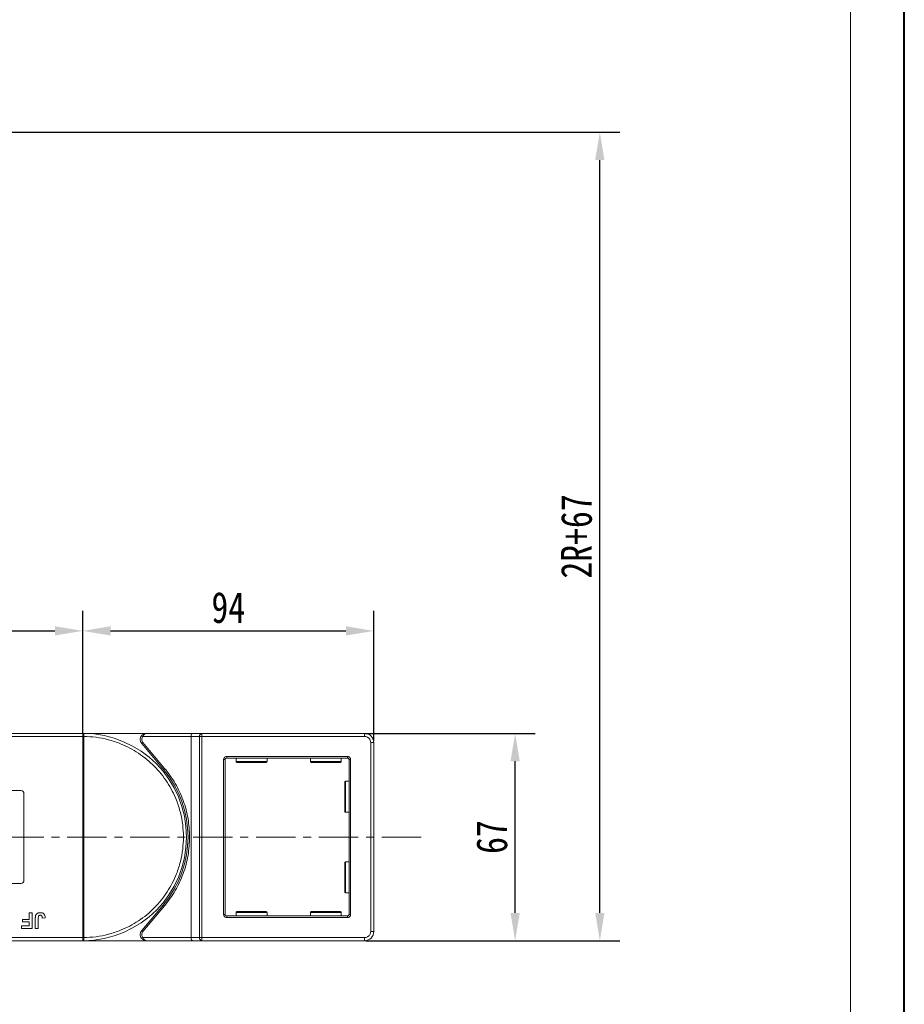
# Model space of a CAD drawing. Header units: millimetres. Extents: x 2205 to 3679, y 833 to 1866.
# Tile 75 of 86: x 3380 to 3665, y 1230 to 1548. Entities that reach past the tile are written whole.
import ezdxf

# ---------------------------------------------------------------- set-up
doc = ezdxf.new("R2010")
doc.units = ezdxf.units.MM
doc.linetypes.add('CENTERX2', pattern=[20.32, 12.7, -2.54, 2.54, -2.54])
doc.styles.get("Standard").update_dxf_attribs({"font": '仿宋_GB2312.ttf', "width": 0.8})
doc.dimstyles.new('副本 ISO-45.1', dxfattribs={"dimtxt": 10, "dimasz": 9, "dimexe": 6.5, "dimexo": 0.625, "dimgap": 2.5, "dimtad": 1, "dimdsep": 46, "dimtxsty": 'Standard', "dimcen": 2.5, "dimadec": 0, "dimazin": 0, "dimtfac": 1, "dimtmove": 0, "dimatfit": 3, "dimfxl": 0, "dimarcsym": 0})

# ---------------------------------------------------------------- blocks, each defined once
blk = doc.blocks.new('*D2657')
at = {"color": 0, "lineweight": -2}
for p, q in [((3491.35, 1317.37), (3546.23, 1317.37)), ((3539.73, 1259.37), (3539.73, 1308.37)), ((3491.35, 1250.37), (3546.23, 1250.37))]:
    blk.add_line(p, q, dxfattribs=at)
at = {"color": 0, "lineweight": 9}
for points in [[(3538.23, 1308.37), (3541.23, 1308.37), (3539.73, 1317.37)], [(3538.23, 1259.37), (3541.23, 1259.37), (3539.73, 1250.37)]]:
    blk.add_solid(points, dxfattribs=at)
at = {"layer": 'Defpoints', "color": 0, "lineweight": 9}
for p in [(3490.72, 1317.37), (3539.73, 1317.37), (3490.72, 1250.37)]:
    blk.add_point(p, dxfattribs=at)
at = {"color": 0, "lineweight": 9, "insert": (3532.23, 1283.87), "char_height": 10, "attachment_point": 5, "rotation": 90}
blk.add_mtext('67', dxfattribs=at)
blk = doc.blocks.new('*D2658')
at = {"color": 0, "lineweight": -2}
for p, q in [((3069.59, 1511.57), (3573.58, 1511.57)), ((3567.08, 1259.37), (3567.08, 1502.57)), ((3491.35, 1250.37), (3573.58, 1250.37))]:
    blk.add_line(p, q, dxfattribs=at)
at = {"color": 0, "lineweight": 9}
for points in [[(3565.58, 1502.57), (3568.58, 1502.57), (3567.08, 1511.57)], [(3565.58, 1259.37), (3568.58, 1259.37), (3567.08, 1250.37)]]:
    blk.add_solid(points, dxfattribs=at)
at = {"layer": 'Defpoints', "color": 0, "lineweight": 9}
for p in [(3068.97, 1511.57), (3567.08, 1511.57), (3490.72, 1250.37)]:
    blk.add_point(p, dxfattribs=at)
at = {"color": 0, "lineweight": 9, "insert": (3559.58, 1380.97), "char_height": 10, "attachment_point": 5, "rotation": 90}
blk.add_mtext('2R+67', dxfattribs=at)
blk = doc.blocks.new('*D2628')
at = {"color": 0, "lineweight": -2}
for p, q in [((3400.09, 1317.5), (3400.09, 1356.97)), ((3494.09, 1315), (3494.09, 1356.97)), ((3409.09, 1350.47), (3485.09, 1350.47))]:
    blk.add_line(p, q, dxfattribs=at)
at = {"color": 0, "lineweight": 9}
for points in [[(3409.09, 1351.97), (3409.09, 1348.97), (3400.09, 1350.47)], [(3485.09, 1351.97), (3485.09, 1348.97), (3494.09, 1350.47)]]:
    blk.add_solid(points, dxfattribs=at)
at = {"layer": 'Defpoints', "color": 0, "lineweight": 9}
for p in [(3494.09, 1350.47), (3400.09, 1316.87), (3494.09, 1314.37)]:
    blk.add_point(p, dxfattribs=at)
at = {"color": 0, "lineweight": 9, "insert": (3447.09, 1357.97), "char_height": 10, "attachment_point": 5}
blk.add_mtext('94', dxfattribs=at)
blk = doc.blocks.new('*D2629')
at = {"color": 0, "lineweight": -2}
for p, q in [((3333.09, 1317.14), (3333.09, 1356.97)), ((3400.09, 1317.5), (3400.09, 1356.97)), ((3342.09, 1350.47), (3391.09, 1350.47))]:
    blk.add_line(p, q, dxfattribs=at)
at = {"color": 0, "lineweight": 9}
for points in [[(3342.09, 1351.97), (3342.09, 1348.97), (3333.09, 1350.47)], [(3391.09, 1351.97), (3391.09, 1348.97), (3400.09, 1350.47)]]:
    blk.add_solid(points, dxfattribs=at)
at = {"layer": 'Defpoints', "color": 0, "lineweight": 9}
for p in [(3400.09, 1350.47), (3333.09, 1316.52), (3400.09, 1316.87)]:
    blk.add_point(p, dxfattribs=at)
at = {"color": 0, "lineweight": 9, "insert": (3366.59, 1357.97), "char_height": 10, "attachment_point": 5}
blk.add_mtext('67', dxfattribs=at)

msp = doc.modelspace()

# ---------------------------------------------------------------- linework, layer by layer
at = {"color": 7, "lineweight": 40}
msp.add_line((3665.419, 833.021), (3665.419, 1866.035), dxfattribs=at)
at = {"color": 7, "lineweight": 13}
msp.add_line((3648.028, 850.411), (3648.028, 1848.644), dxfattribs=at)
at = {"color": 7, "linetype": 'Continuous', "lineweight": 15}
for p, q in [((3400.09, 1317.372), (3352.502, 1317.372)), ((3420.653, 1317.372), (3400.09, 1317.372)), ((3400.09, 1317.372), (3400.324, 1317.371)), ((3435.55, 1317.372), (3420.653, 1317.372)), ((3438.55, 1317.372), (3435.55, 1317.372)), ((3438.55, 1317.372), (3438.55, 1316.372)), ((3491.09, 1317.372), (3438.55, 1317.372)), ((3491.09, 1316.372), (3491.09, 1317.372)), ((3351.384, 1316.372), (3400.09, 1316.372)), ((3400.09, 1251.374), (3400.09, 1316.37)), ((3400.09, 1316.37), (3400.44, 1316.37)), ((3400.44, 1316.373), (3400.44, 1316.37)), ((3400.44, 1316.37), (3400.44, 1251.374)), ((3419.504, 1314.408), (3419.121, 1314.087)), ((3419.121, 1314.087), (3426.136, 1305.727)), ((3419.535, 1316.372), (3419.162, 1316.706)), ((3426.519, 1306.048), (3419.504, 1314.408)), ((3419.535, 1316.372), (3435.09, 1316.372)), ((3435.09, 1316.372), (3437.791, 1316.372)), ((3435.09, 1316.372), (3435.09, 1251.372)), ((3437.791, 1251.372), (3437.791, 1316.372)), ((3437.791, 1316.372), (3438.55, 1316.372)), ((3438.55, 1316.372), (3438.55, 1251.372)), ((3438.55, 1316.372), (3491.09, 1316.372)), ((3493.09, 1314.372), (3493.09, 1253.372)), ((3494.09, 1314.372), (3493.09, 1314.372)), ((3494.09, 1253.372), (3494.09, 1314.372)), ((3445.59, 1258.872), (3445.59, 1308.872)), ((3445.59, 1308.872), (3446.09, 1308.872)), ((3446.09, 1258.872), (3446.09, 1308.872)), ((3446.59, 1309.872), (3485.59, 1309.872)), ((3446.59, 1309.872), (3446.59, 1309.372)), ((3485.59, 1309.372), (3446.59, 1309.372)), ((3449.59, 1309.372), (3449.59, 1308.272)), ((3449.59, 1308.272), (3459.59, 1308.272)), ((3459.59, 1308.272), (3459.59, 1309.372)), ((3473.59, 1309.372), (3473.59, 1308.272)), ((3473.59, 1308.272), (3483.59, 1308.272)), ((3483.59, 1308.272), (3483.59, 1309.372)), ((3485.59, 1309.872), (3485.59, 1309.372)), ((3486.09, 1258.872), (3486.09, 1308.872)), ((3486.09, 1308.872), (3486.59, 1308.872)), ((3486.59, 1308.872), (3486.59, 1258.872)), ((3426.136, 1305.727), (3426.519, 1306.048)), ((3486.09, 1301.872), (3484.99, 1301.872)), ((3484.99, 1301.872), (3484.99, 1291.872)), ((3372.09, 1298.872), (3380.09, 1298.872)), ((3381.09, 1297.872), (3381.09, 1269.872)), ((3484.99, 1291.872), (3486.09, 1291.872)), ((3486.09, 1275.872), (3484.99, 1275.872)), ((3484.99, 1275.872), (3484.99, 1265.872)), ((3380.09, 1268.872), (3372.09, 1268.872)), ((3484.99, 1265.872), (3486.09, 1265.872)), ((3426.136, 1262.017), (3419.121, 1253.658)), ((3419.504, 1253.336), (3426.519, 1261.696)), ((3426.136, 1262.017), (3426.519, 1261.696)), ((3380.654, 1257.257), (3382.769, 1257.257)), ((3380.654, 1256.424), (3380.654, 1257.257)), ((3382.769, 1259.372), (3383.731, 1259.372)), ((3382.769, 1257.257), (3382.769, 1259.372)), ((3383.731, 1259.372), (3383.731, 1254.372)), ((3384.757, 1254.372), (3384.757, 1257.524)), ((3385.718, 1257.608), (3385.718, 1254.372)), ((3387, 1257.706), (3387.962, 1257.77)), ((3445.59, 1258.872), (3446.09, 1258.872)), ((3446.59, 1257.872), (3446.59, 1258.372)), ((3446.59, 1258.372), (3485.59, 1258.372)), ((3485.59, 1257.872), (3446.59, 1257.872)), ((3449.59, 1259.472), (3449.59, 1258.372)), ((3459.59, 1259.472), (3449.59, 1259.472)), ((3459.59, 1258.372), (3459.59, 1259.472)), ((3473.59, 1259.472), (3473.59, 1258.372)), ((3483.59, 1259.472), (3473.59, 1259.472)), ((3483.59, 1258.372), (3483.59, 1259.472)), ((3485.59, 1257.872), (3485.59, 1258.372)), ((3486.59, 1258.872), (3486.09, 1258.872)), ((3380.334, 1254.372), (3380.334, 1255.206)), ((3380.334, 1255.206), (3382.769, 1255.206)), ((3383.731, 1254.372), (3380.334, 1254.372)), ((3382.769, 1256.424), (3380.654, 1256.424)), ((3382.769, 1255.206), (3382.769, 1256.424)), ((3385.718, 1254.372), (3384.757, 1254.372)), ((3419.121, 1253.658), (3419.504, 1253.336)), ((3494.09, 1253.372), (3493.09, 1253.372)), ((3400.09, 1251.372), (3349.4, 1251.372)), ((3350.518, 1250.372), (3400.09, 1250.372)), ((3400.44, 1251.374), (3400.09, 1251.374)), ((3400.324, 1250.373), (3400.09, 1250.372)), ((3400.09, 1250.372), (3420.653, 1250.372)), ((3400.44, 1251.374), (3400.44, 1251.371)), ((3419.535, 1251.372), (3419.162, 1251.039)), ((3435.09, 1251.372), (3419.535, 1251.372)), ((3420.653, 1250.372), (3435.55, 1250.372)), ((3437.791, 1251.372), (3435.09, 1251.372)), ((3435.55, 1250.372), (3438.55, 1250.372)), ((3438.55, 1251.372), (3437.791, 1251.372)), ((3491.09, 1251.372), (3438.55, 1251.372)), ((3438.55, 1250.372), (3438.55, 1251.372)), ((3438.55, 1250.372), (3491.09, 1250.372)), ((3491.09, 1250.372), (3491.09, 1251.372))]:
    msp.add_line(p, q, dxfattribs=at)
at = {"color": 1, "linetype": 'CENTERX2', "lineweight": 13}
msp.add_line((3509.388, 1283.872), (2803.577, 1283.872), dxfattribs=at)
at = {"color": 7, "linetype": 'Continuous', "lineweight": 15}
for centre, radius, start, end in [((3400.327, 1317.076), 0.295, 90.53836, 143.36012), ((3400.09, 1283.872), 33.5, 270.40019, 89.59981), ((3438.689, 1316.478), 0.905, 98.86498, 186.71937), ((3491.09, 1314.372), 3, 0, 90), ((3400.353, 1286.19), 30.184, 89.8339, 90.49831), ((3420.653, 1315.372), 2, 138.18969, 220), ((3446.59, 1308.872), 0.5, 90, 180), ((3449.89, 1308.272), 0.3, 180, 270), ((3459.29, 1308.272), 0.3, 270, 0), ((3473.89, 1308.272), 0.3, 180, 270), ((3483.29, 1308.272), 0.3, 270, 0), ((3485.59, 1308.872), 0.5, 0, 90), ((3400.09, 1283.872), 34, 320, 40), ((3484.99, 1301.572), 0.3, 90, 180), ((3380.09, 1297.872), 1, 0, 90), ((3484.99, 1292.172), 0.3, 180, 270), ((3484.99, 1275.572), 0.3, 90, 180), ((3380.09, 1269.872), 1, 270, 360), ((3484.99, 1266.172), 0.3, 180, 270), ((3449.89, 1259.472), 0.3, 90, 180), ((3459.29, 1259.472), 0.3, 0, 90), ((3473.89, 1259.472), 0.3, 90, 180), ((3483.29, 1259.472), 0.3, 0, 90), ((3446.59, 1258.872), 0.5, 180, 270), ((3485.59, 1258.872), 0.5, 270, 0), ((3420.653, 1252.372), 2, 140, 221.81031), ((3491.09, 1253.372), 3, 270, 0), ((3400.353, 1281.555), 30.184, 269.50169, 270.1661), ((3400.327, 1250.668), 0.295, 216.63988, 269.46164), ((3438.689, 1251.266), 0.905, 173.28063, 261.13502)]:
    msp.add_arc(centre, radius, start, end, dxfattribs=at)
for centre, start_param, end_param in [((3435.55, 1316.372), 0, 1.5707963), ((3435.55, 1251.372), 1.5707963, 3.1415927)]:
    msp.add_ellipse(centre, major_axis=(0, 1), ratio=0.4599349, start_param=start_param, end_param=end_param, dxfattribs=at)
for points in [[(3400.09, 1317.252), (3400.09, 1317.287), (3400.09, 1317.357), (3400.09, 1317.367), (3400.09, 1317.372)], [(3400.09, 1250.372), (3400.09, 1250.377), (3400.09, 1250.388), (3400.09, 1250.457), (3400.09, 1250.492)]]:
    msp.add_open_spline(points, degree=3, dxfattribs=at)
for points, knots in [([(3400.09, 1316.372), (3400.09, 1316.485), (3400.09, 1316.71), (3400.09, 1317.008), (3400.09, 1317.176), (3400.09, 1317.242), (3400.09, 1317.252)], [0, 0, 0, 0, 0.3133566, 0.6267132, 0.9400698, 1, 1, 1, 1]), ([(3400.324, 1317.371), (3400.341, 1317.369), (3400.378, 1317.362), (3400.407, 1317.308), (3400.427, 1317.215), (3400.438, 1317.069), (3400.44, 1316.873), (3400.441, 1316.628), (3400.44, 1316.464), (3400.44, 1316.373)], [0, 0, 0, 0, 0.1119973, 0.2448439, 0.3691679, 0.5008987, 0.6875333, 0.8281382, 1, 1, 1, 1]), ([(3419.162, 1316.706), (3419.257, 1316.799), (3419.467, 1317.006), (3419.965, 1317.294), (3420.383, 1317.341), (3420.653, 1317.372)], [0, 0, 0, 0, 0.2270634, 0.5015869, 1, 1, 1, 1]), ([(3420.653, 1317.372), (3420.547, 1317.359), (3420.335, 1317.333), (3420.026, 1317.121), (3419.747, 1316.795), (3419.603, 1316.508), (3419.535, 1316.372)], [0, 0, 0, 0, 0.2515188, 0.5017844, 0.7656323, 1, 1, 1, 1]), ([(3400.09, 1316.37), (3400.09, 1316.371), (3400.09, 1316.371), (3400.09, 1316.372), (3400.09, 1316.372), (3400.09, 1316.372)], [0, 0, 0, 0, 0.3846661, 0.6923333, 1, 1, 1, 1]), ([(3400.44, 1316.37), (3401.753, 1316.31), (3404.419, 1316.188), (3408.408, 1315.374), (3412.051, 1314.169), (3415.287, 1312.663), (3418.112, 1310.984), (3420.774, 1309.015), (3424.052, 1306.023), (3426.84, 1302.559), (3429.042, 1298.758), (3430.512, 1295.506), (3431.686, 1291.85), (3432.428, 1287.852), (3432.67, 1283.872), (3432.428, 1279.892), (3431.686, 1275.894), (3430.512, 1272.238), (3429.043, 1268.986), (3427.394, 1266.143), (3425.455, 1263.461), (3422.498, 1260.15), (3419.064, 1257.325), (3415.287, 1255.082), (3412.051, 1253.576), (3408.408, 1252.37), (3404.418, 1251.557), (3401.753, 1251.434), (3400.44, 1251.374)], [0, 0, 0, 0, 0.038862, 0.078912, 0.1200677, 0.1522272, 0.1843815, 0.2172151, 0.2500433, 0.3156185, 0.347778, 0.3799323, 0.4210926, 0.4611415, 0.5, 0.5388632, 0.578912, 0.6200677, 0.6522272, 0.6843815, 0.7172151, 0.7500433, 0.8156185, 0.847778, 0.8799323, 0.9210926, 0.9611404, 1, 1, 1, 1]), ([(3419.504, 1314.408), (3419.406, 1314.552), (3419.204, 1314.848), (3419.122, 1315.396), (3419.222, 1315.942), (3419.433, 1316.232), (3419.535, 1316.372)], [0, 0, 0, 0, 0.2418638, 0.5, 0.7581362, 1, 1, 1, 1]), ([(3491.09, 1316.372), (3491.342, 1316.345), (3491.73, 1316.304), (3492.196, 1316.055), (3492.514, 1315.796), (3492.773, 1315.478), (3493.022, 1315.012), (3493.063, 1314.624), (3493.09, 1314.372)], [0, 0, 0, 0, 0.2394429, 0.3698071, 0.5000001, 0.6303641, 0.7605571, 1, 1, 1, 1]), ([(3445.59, 1308.872), (3445.603, 1308.998), (3445.624, 1309.192), (3445.749, 1309.425), (3445.878, 1309.584), (3446.037, 1309.713), (3446.27, 1309.838), (3446.464, 1309.859), (3446.59, 1309.872)], [0, 0, 0, 0, 0.239443, 0.3695502, 0.4999998, 0.6301073, 0.760557, 1, 1, 1, 1]), ([(3449.89, 1307.972), (3449.953, 1307.972), (3450.049, 1307.972), (3450.635, 1307.972), (3451.242, 1307.972), (3451.995, 1307.972), (3453.089, 1307.972), (3454.59, 1307.972), (3456.091, 1307.972), (3457.185, 1307.972), (3457.938, 1307.972), (3458.545, 1307.972), (3459.131, 1307.972), (3459.227, 1307.972), (3459.29, 1307.972)], [0, 0, 0, 0, 0.1197284, 0.1841803, 0.25, 0.3158197, 0.3802716, 0.5, 0.6197284, 0.6841803, 0.75, 0.8158197, 0.8802716, 1, 1, 1, 1]), ([(3473.89, 1307.972), (3473.953, 1307.972), (3474.049, 1307.972), (3474.635, 1307.972), (3475.242, 1307.972), (3475.995, 1307.972), (3477.089, 1307.972), (3478.59, 1307.972), (3480.091, 1307.972), (3481.185, 1307.972), (3481.938, 1307.972), (3482.545, 1307.972), (3483.131, 1307.972), (3483.227, 1307.972), (3483.29, 1307.972)], [0, 0, 0, 0, 0.1197284, 0.1841803, 0.25, 0.3158197, 0.3802716, 0.5, 0.6197284, 0.6841803, 0.75, 0.8158197, 0.8802716, 1, 1, 1, 1]), ([(3485.59, 1309.872), (3485.716, 1309.859), (3485.91, 1309.838), (3486.143, 1309.714), (3486.302, 1309.584), (3486.431, 1309.425), (3486.556, 1309.192), (3486.577, 1308.998), (3486.59, 1308.872)], [0, 0, 0, 0, 0.23944295, 0.36955024, 0.49999985, 0.63010729, 0.76055705, 1, 1, 1, 1]), ([(3434.59, 1283.872), (3434.491, 1285.865), (3434.291, 1289.88), (3432.655, 1295.725), (3430.151, 1301.254), (3427.723, 1304.458), (3426.519, 1306.048)], [0, 0, 0, 0, 0.2480864, 0.5, 0.7519136, 1, 1, 1, 1]), ([(3484.69, 1301.572), (3484.69, 1301.509), (3484.69, 1301.413), (3484.69, 1300.827), (3484.69, 1300.22), (3484.69, 1299.467), (3484.69, 1298.373), (3484.69, 1297.463), (3484.69, 1296.872)], [0, 0, 0, 0, 0.2394568, 0.3683607, 0.5, 0.6316393, 0.7605432, 1, 1, 1, 1]), ([(3484.69, 1296.872), (3484.69, 1296.281), (3484.69, 1295.371), (3484.69, 1294.277), (3484.69, 1293.524), (3484.69, 1292.918), (3484.69, 1292.332), (3484.69, 1292.235), (3484.69, 1292.172)], [0, 0, 0, 0, 0.2394568, 0.3683607, 0.5, 0.6316393, 0.7605432, 1, 1, 1, 1]), ([(3426.519, 1261.696), (3427.723, 1263.286), (3430.151, 1266.49), (3432.655, 1272.02), (3434.291, 1277.864), (3434.491, 1281.88), (3434.59, 1283.872)], [0, 0, 0, 0, 0.2480864, 0.5, 0.7519136, 1, 1, 1, 1]), ([(3484.69, 1275.572), (3484.69, 1275.509), (3484.69, 1275.413), (3484.69, 1274.827), (3484.69, 1274.22), (3484.69, 1273.467), (3484.69, 1272.373), (3484.69, 1271.463), (3484.69, 1270.872)], [0, 0, 0, 0, 0.2394568, 0.3683607, 0.5, 0.6316393, 0.7605432, 1, 1, 1, 1]), ([(3484.69, 1270.872), (3484.69, 1270.281), (3484.69, 1269.371), (3484.69, 1268.277), (3484.69, 1267.524), (3484.69, 1266.918), (3484.69, 1266.332), (3484.69, 1266.235), (3484.69, 1266.172)], [0, 0, 0, 0, 0.2394568, 0.3683607, 0.5, 0.6316393, 0.7605432, 1, 1, 1, 1]), ([(3459.29, 1259.772), (3459.227, 1259.772), (3459.131, 1259.772), (3458.545, 1259.772), (3457.938, 1259.772), (3457.185, 1259.772), (3456.091, 1259.772), (3454.59, 1259.772), (3453.089, 1259.772), (3451.995, 1259.772), (3451.242, 1259.772), (3450.635, 1259.772), (3450.049, 1259.772), (3449.953, 1259.772), (3449.89, 1259.772)], [0, 0, 0, 0, 0.1197284, 0.1841803, 0.25, 0.3158197, 0.3802716, 0.5, 0.6197284, 0.6841803, 0.75, 0.8158197, 0.8802716, 1, 1, 1, 1]), ([(3483.29, 1259.772), (3483.227, 1259.772), (3483.131, 1259.772), (3482.545, 1259.772), (3481.938, 1259.772), (3481.185, 1259.772), (3480.091, 1259.772), (3478.59, 1259.772), (3477.089, 1259.772), (3475.995, 1259.772), (3475.242, 1259.772), (3474.635, 1259.772), (3474.049, 1259.772), (3473.953, 1259.772), (3473.89, 1259.772)], [0, 0, 0, 0, 0.1197284, 0.1841803, 0.25, 0.3158197, 0.3802716, 0.5, 0.6197284, 0.6841803, 0.75, 0.8158197, 0.8802716, 1, 1, 1, 1]), ([(3384.757, 1257.524), (3384.757, 1257.591), (3384.759, 1257.724), (3384.767, 1257.904), (3384.781, 1258.063), (3384.802, 1258.201), (3384.825, 1258.34), (3384.852, 1258.43), (3384.866, 1258.475)], [0, 0, 0, 0, 0.2082698, 0.416707, 0.5614806, 0.7065734, 0.8528245, 1, 1, 1, 1]), ([(3384.866, 1258.475), (3384.92, 1258.599), (3385.028, 1258.848), (3385.332, 1259.151), (3385.797, 1259.4), (3386.183, 1259.423), (3386.417, 1259.436)], [0, 0, 0, 0, 0.2064605, 0.4135145, 0.6452106, 1, 1, 1, 1]), ([(3385.718, 1257.608), (3385.721, 1257.742), (3385.726, 1257.973), (3385.775, 1258.252), (3385.866, 1258.431), (3385.983, 1258.527), (3386.15, 1258.593), (3386.277, 1258.599), (3386.355, 1258.603)], [0, 0, 0, 0, 0.29202728, 0.5048541, 0.61390458, 0.72368495, 0.82981647, 1, 1, 1, 1]), ([(3386.355, 1258.603), (3386.397, 1258.602), (3386.481, 1258.598), (3386.591, 1258.567), (3386.685, 1258.522), (3386.757, 1258.467), (3386.82, 1258.402), (3386.853, 1258.352), (3386.87, 1258.328)], [0, 0, 0, 0, 0.202387, 0.4109073, 0.5578292, 0.7094718, 0.8532239, 1, 1, 1, 1]), ([(3386.417, 1259.436), (3386.551, 1259.431), (3386.855, 1259.418), (3387.307, 1259.257), (3387.666, 1258.931), (3387.92, 1258.424), (3387.945, 1258.027), (3387.962, 1257.77)], [0, 0, 0, 0, 0.1552919, 0.3531453, 0.543243, 0.704067, 1, 1, 1, 1]), ([(3386.87, 1258.328), (3386.889, 1258.291), (3386.927, 1258.215), (3386.955, 1258.102), (3386.975, 1257.997), (3386.987, 1257.9), (3386.996, 1257.803), (3386.999, 1257.738), (3387, 1257.706)], [0, 0, 0, 0, 0.1938055, 0.3931273, 0.5440688, 0.6954121, 0.8476129, 1, 1, 1, 1]), ([(3446.59, 1257.872), (3446.464, 1257.886), (3446.27, 1257.906), (3446.037, 1258.031), (3445.878, 1258.16), (3445.749, 1258.319), (3445.624, 1258.552), (3445.603, 1258.746), (3445.59, 1258.872)], [0, 0, 0, 0, 0.239443, 0.3695502, 0.4999998, 0.6301073, 0.760557, 1, 1, 1, 1]), ([(3486.59, 1258.872), (3486.577, 1258.746), (3486.556, 1258.552), (3486.431, 1258.319), (3486.302, 1258.16), (3486.143, 1258.031), (3485.91, 1257.906), (3485.716, 1257.886), (3485.59, 1257.872)], [0, 0, 0, 0, 0.239443, 0.3695502, 0.4999998, 0.6301073, 0.760557, 1, 1, 1, 1]), ([(3419.535, 1251.372), (3419.433, 1251.513), (3419.222, 1251.803), (3419.122, 1252.348), (3419.204, 1252.896), (3419.406, 1253.193), (3419.504, 1253.336)], [0, 0, 0, 0, 0.2418638, 0.5, 0.7581362, 1, 1, 1, 1]), ([(3493.09, 1253.372), (3493.063, 1253.121), (3493.022, 1252.732), (3492.773, 1252.266), (3492.514, 1251.948), (3492.196, 1251.69), (3491.73, 1251.441), (3491.342, 1251.399), (3491.09, 1251.372)], [0, 0, 0, 0, 0.2394429, 0.3698071, 0.5000001, 0.6303641, 0.7605571, 1, 1, 1, 1]), ([(3400.09, 1251.372), (3400.09, 1251.372), (3400.09, 1251.373), (3400.09, 1251.374), (3400.09, 1251.374), (3400.09, 1251.374)], [0, 0, 0, 0, 0.38469928, 0.69234964, 1, 1, 1, 1]), ([(3400.09, 1250.492), (3400.09, 1250.555), (3400.09, 1250.681), (3400.09, 1250.975), (3400.09, 1251.217), (3400.09, 1251.351), (3400.09, 1251.372)], [0, 0, 0, 0, 0.3133347, 0.6266911, 0.9400476, 1, 1, 1, 1]), ([(3400.44, 1251.371), (3400.44, 1251.281), (3400.441, 1251.116), (3400.44, 1250.871), (3400.438, 1250.676), (3400.426, 1250.528), (3400.407, 1250.435), (3400.377, 1250.382), (3400.341, 1250.376), (3400.324, 1250.373)], [0, 0, 0, 0, 0.172016, 0.3127556, 0.4995985, 0.630391, 0.7580256, 0.8892284, 1, 1, 1, 1]), ([(3420.653, 1250.372), (3420.383, 1250.403), (3419.965, 1250.451), (3419.467, 1250.738), (3419.257, 1250.945), (3419.162, 1251.039)], [0, 0, 0, 0, 0.49841293, 0.77292805, 1, 1, 1, 1]), ([(3419.535, 1251.372), (3419.603, 1251.237), (3419.747, 1250.949), (3420.026, 1250.623), (3420.335, 1250.411), (3420.547, 1250.385), (3420.653, 1250.372)], [0, 0, 0, 0, 0.2343503, 0.4981953, 0.748869, 1, 1, 1, 1])]:
    msp.add_open_spline(points, degree=3, knots=knots, dxfattribs=at)

# ---------------------------------------------------------------- dimensions: what is measured, and where the dimension line sits
at = {"color": 5, "lineweight": 9}
dim = msp.add_linear_dim(base=(3567.079, 1511.572), p1=(3490.725, 1250.372), p2=(3068.967, 1511.572), angle=90, text='2R+67', dimstyle='副本 ISO-45.1', dxfattribs=at)
dim.commit()
dim.dimension.update_dxf_attribs({"geometry": '*D2658', "text_midpoint": (3559.579, 1380.972)})
for base, p1, p2, picture, middle in [((3400.09, 1350.472), (3333.09, 1316.518), (3400.09, 1316.872), '*D2629', (3366.59, 1357.972)), ((3494.09, 1350.472), (3400.09, 1316.872), (3494.09, 1314.372), '*D2628', (3447.09, 1357.972))]:
    dim = msp.add_linear_dim(base=base, p1=p1, p2=p2, dimstyle='副本 ISO-45.1', dxfattribs=at)
    dim.commit()
    dim.dimension.update_dxf_attribs({"geometry": picture, "text_midpoint": middle})
dim = msp.add_linear_dim(base=(3539.732, 1317.372), p1=(3490.725, 1250.372), p2=(3490.725, 1317.372), angle=90, dimstyle='副本 ISO-45.1', dxfattribs=at)
dim.commit()
dim.dimension.update_dxf_attribs({"geometry": '*D2657', "text_midpoint": (3532.232, 1283.872)})

doc.saveas('drawing.dxf')
